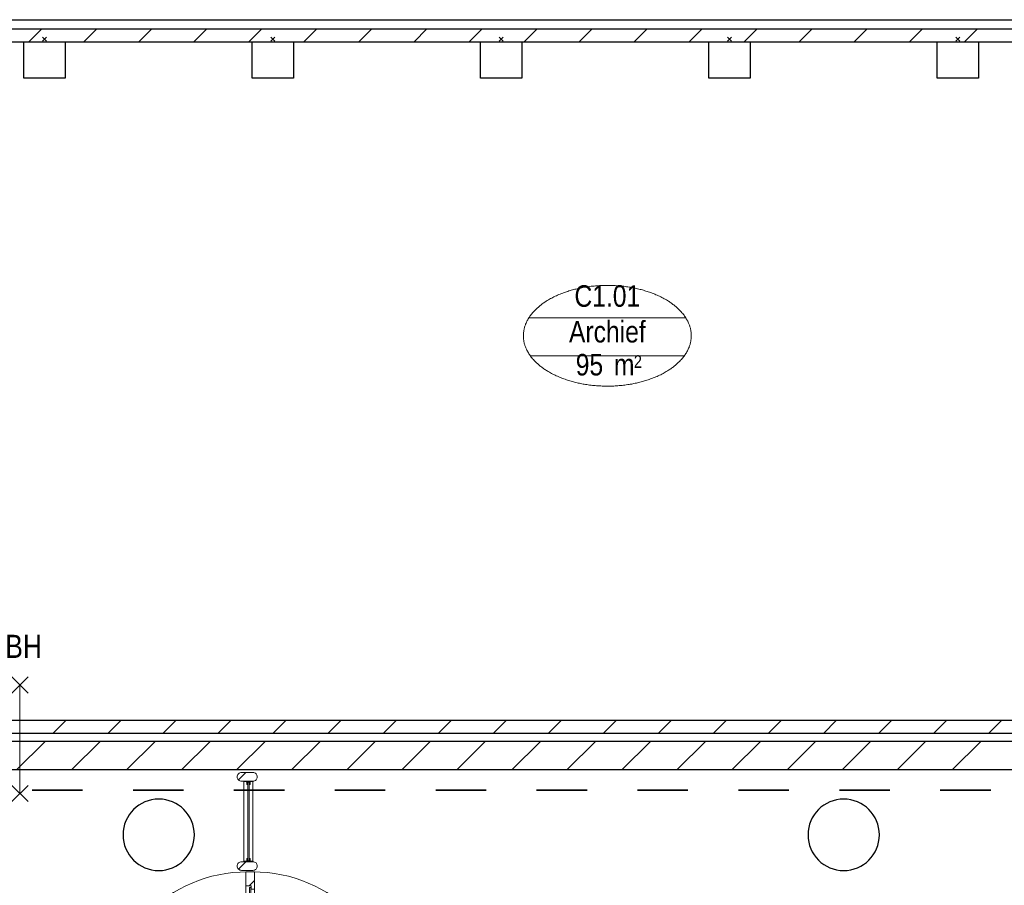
# Model space of a CAD drawing. Header units: millimetres. Extents: x 293454 to 524618, y 211738 to 307297.
# Tile 117 of 152: x 459136 to 466726, y 256955 to 263624. Entities that reach past the tile are written whole.
import ezdxf
from ezdxf.enums import TextEntityAlignment as Align

# ---------------------------------------------------------------- set-up
doc = ezdxf.new("R2010")
doc.units = ezdxf.units.MM
doc.header["$LTSCALE"] = 400
doc.header["$PDMODE"] = 3
doc.header["$PDSIZE"] = 15
doc.linetypes.add('STYLE_22', pattern=[1.944444, 0.972222, -0.972222])
for name, color, linetype, lineweight in [('BA-Brandveiligheid', 7, 'Continuous', 15), ('Fragmentaanduiding', 1, 'STYLE_22', 35), ('mat-baksteen', 5, 'Continuous', 25), ('mat-beton (ihwg)', 5, 'Continuous', 25), ('mat-glas-hor', 5, 'Continuous', 15), ('mat-kalkzandsteen', 5, 'Continuous', 25), ('mat-naaldhout', 140, 'Continuous', 15), ('None', 7, 'Continuous', 9), ('Ruimtenummers', 5, 'Continuous', 25), ('Tekst', 140, 'Continuous', 15)]:
    doc.layers.add(name, color=color, linetype=linetype, lineweight=lineweight)
doc.styles.add('Arial Narrow', font='ARIALN.TTF', dxfattribs={"height": 222.25})

# ---------------------------------------------------------------- blocks, each defined once
blk = doc.blocks.new('*X762')
at = {"layer": 'None', "lineweight": 5}
blk.add_line((-922.4, 1906), (-880.4, 1948), dxfattribs=at)
blk = doc.blocks.new('*U763')
at = {"layer": 'mat-glas-hor', "color": 140, "lineweight": 15}
blk.add_lwpolyline([(-919.9, 694.2), (-919.9, 1894.3), (-907.9, 1894.3), (-907.9, 694.2)], close=True, dxfattribs=at)
at = {"layer": 'mat-naaldhout', "color": 140, "linetype": 'Continuous', "lineweight": 15}
for points in [[(-905.4, 1906), (-905.4, 1881), (-880.4, 1881), (-880.4, 2015), (-947.4, 2015), (-947.4, 1906)], [(-905.4, 688.9), (-905.4, 713.9), (-880.4, 713.9), (-880.4, 579.9), (-947.4, 579.9), (-947.4, 688.9)]]:
    blk.add_lwpolyline(points, close=True, dxfattribs=at)
at = {"layer": 'None', "color": 43, "linetype": 'Continuous', "lineweight": 9}
for p, q in [((-2033.9, 915), (-933.9, 915)), ((206.1, 915), (-893.9, 915))]:
    blk.add_line(p, q, dxfattribs=at)
at = {"layer": 'None', "color": 8, "lineweight": 5}
blk.add_lwpolyline([(-880.4, 2015), (-947.4, 2015), (-947.4, 688.9), (-880.4, 688.9)], close=True, dxfattribs=at)
at = {"layer": 'None', "color": 43, "linetype": 'Continuous', "lineweight": 9}
for centre, radius, start, end in [((-933.9, 915), 1100, 90, 180), ((-893.9, 915), 1100, 0, 90), ((-933.9, 915), 335.4, 180, 270), ((-893.9, 915), 335.4, 270, 0)]:
    blk.add_arc(centre, radius, start, end, dxfattribs=at)
at = {"layer": 'mat-naaldhout', "color": 140}
blk.add_blockref('*X762', (0, 0), dxfattribs=at)
blk = doc.blocks.new('*X148')
at = {"layer": 'None', "lineweight": 5}
blk.add_line((-23.7, -23.7), (33.5, 33.5), dxfattribs=at)
blk = doc.blocks.new('houten stijl 67 x 114')
at = {"layer": 'mat-naaldhout', "color": 140, "linetype": 'Continuous', "lineweight": 15, "flags": 128}
blk.add_lwpolyline([(33.5, 0), (33.5, 0, -0.414214), (0, -33.5), (0, -33.5, -0.414214), (-33.5, 0), (-33.5, 88), (-33.5, 88, -0.414214), (0, 121.5), (0, 121.5, -0.414214), (33.5, 88)], format="xyb", close=True, dxfattribs=at)
at = {"layer": 'mat-naaldhout', "color": 140}
blk.add_blockref('*X148', (0, 0), dxfattribs=at)
blk = doc.blocks.new('binnenpui 880 h.o.h.')
at = {"layer": 'mat-glas-hor', "color": 8, "lineweight": 5}
blk.add_lwpolyline([(18, -33.5), (88, -33.5), (88, -846.5), (18, -846.5)], close=True, dxfattribs=at)
at = {"layer": 'mat-glas-hor', "color": 140, "lineweight": 15}
blk.add_lwpolyline([(48, -40), (58, -40), (58, -840), (48, -840)], close=True, dxfattribs=at)
at = {"layer": 'mat-naaldhout', "color": 140, "linetype": 'Continuous', "lineweight": 15, "flags": 128}
for points in [[(42.7, -33.5), (17.7, -33.5), (17.7, -34.5, 0.414214), (19.7, -36.5), (36.2, -36.5, -0.414214), (39.7, -40), (39.7, -56.5, 0.414214), (41.7, -58.5), (42.7, -58.5)], [(63.3, -33.5), (88.3, -33.5), (88.3, -34.5, -0.414214), (86.3, -36.5), (69.8, -36.5, 0.414214), (66.3, -40), (66.3, -56.5, -0.414214), (64.3, -58.5), (63.3, -58.5)], [(42.7, -846.5), (17.7, -846.5), (17.7, -845.5, -0.414214), (19.7, -843.5), (36.2, -843.5, 0.414214), (39.7, -840), (39.7, -823.5, -0.414214), (41.7, -821.5), (42.7, -821.5)], [(63.3, -846.5), (88.3, -846.5), (88.3, -845.5, 0.414214), (86.3, -843.5), (69.8, -843.5, -0.414214), (66.3, -840), (66.3, -823.5, 0.414214), (64.3, -821.5), (63.3, -821.5)]]:
    blk.add_lwpolyline(points, format="xyb", close=True, dxfattribs=at)
at = {"layer": 'None', "color": 7, "rotation": 270}
for p in [(0, 0), (0, -880)]:
    blk.add_blockref('houten stijl 67 x 114', p, dxfattribs=at)
blk = doc.blocks.new('*U764')
at = {"layer": 'mat-glas-hor', "color": 8, "lineweight": 5}
blk.add_lwpolyline([(-962.4, 2093.1), (-892.4, 2093.1), (-892.4, 2713), (-962.4, 2713)], close=True, dxfattribs=at)
at = {"layer": 'mat-glas-hor', "color": 140, "lineweight": 15}
blk.add_lwpolyline([(-932.4, 2099.6), (-922.4, 2099.6), (-922.4, 2706.5), (-932.4, 2706.5)], close=True, dxfattribs=at)
at = {"layer": 'mat-naaldhout', "color": 140, "linetype": 'Continuous', "lineweight": 15, "flags": 128}
for points in [[(-937.7, 2713), (-962.7, 2713), (-962.7, 2712, 0.414214), (-960.7, 2710), (-944.2, 2710, -0.414214), (-940.7, 2706.5), (-940.7, 2690, 0.414214), (-938.7, 2688), (-937.7, 2688)], [(-917.2, 2713), (-892.2, 2713), (-892.2, 2712, -0.414214), (-894.2, 2710), (-910.7, 2710, 0.414214), (-914.2, 2706.5), (-914.2, 2690, -0.414214), (-916.2, 2688), (-917.2, 2688)], [(-937.7, 2093.1), (-962.7, 2093.1), (-962.7, 2094.1, -0.414214), (-960.7, 2096.1), (-944.2, 2096.1, 0.414214), (-940.7, 2099.6), (-940.7, 2116.1, -0.414214), (-938.7, 2118.1), (-937.7, 2118.1)], [(-917.2, 2093.1), (-892.2, 2093.1), (-892.2, 2094.1, 0.414214), (-894.2, 2096.1), (-910.7, 2096.1, -0.414214), (-914.2, 2099.6), (-914.2, 2116.1, 0.414214), (-916.2, 2118.1), (-917.2, 2118.1)]]:
    blk.add_lwpolyline(points, format="xyb", close=True, dxfattribs=at)
at = {"layer": 'None', "color": 7, "xscale": -1, "rotation": 270}
for p in [(-980.4, 2746.5), (-980.4, 2059.6)]:
    blk.add_blockref('houten stijl 67 x 114', p, dxfattribs=at)
blk = doc.blocks.new('*U765')
at = {"layer": 'mat-glas-hor', "color": 8, "lineweight": 5}
blk.add_lwpolyline([(-962.4, -4653), (-892.4, -4653), (-892.4, -3893.5), (-962.4, -3893.5)], close=True, dxfattribs=at)
at = {"layer": 'mat-glas-hor', "color": 140, "lineweight": 15}
blk.add_lwpolyline([(-932.4, -4646.5), (-922.4, -4646.5), (-922.4, -3900), (-932.4, -3900)], close=True, dxfattribs=at)
at = {"layer": 'mat-naaldhout', "color": 140, "linetype": 'Continuous', "lineweight": 15, "flags": 128}
for points in [[(-937.7, -3893.5), (-962.7, -3893.5), (-962.7, -3894.5, 0.414214), (-960.7, -3896.5), (-944.2, -3896.5, -0.414214), (-940.7, -3900), (-940.7, -3916.5, 0.414214), (-938.7, -3918.5), (-937.7, -3918.5)], [(-917.2, -3893.5), (-892.2, -3893.5), (-892.2, -3894.5, -0.414214), (-894.2, -3896.5), (-910.7, -3896.5, 0.414214), (-914.2, -3900), (-914.2, -3916.5, -0.414214), (-916.2, -3918.5), (-917.2, -3918.5)], [(-937.7, -4653), (-962.7, -4653), (-962.7, -4652, -0.414214), (-960.7, -4650), (-944.2, -4650, 0.414214), (-940.7, -4646.5), (-940.7, -4630, -0.414214), (-938.7, -4628), (-937.7, -4628)], [(-917.2, -4653), (-892.2, -4653), (-892.2, -4652, 0.414214), (-894.2, -4650), (-910.7, -4650, -0.414214), (-914.2, -4646.5), (-914.2, -4630, 0.414214), (-916.2, -4628), (-917.2, -4628)]]:
    blk.add_lwpolyline(points, format="xyb", close=True, dxfattribs=at)
at = {"layer": 'None', "color": 7, "xscale": -1, "rotation": 270}
for p in [(-980.4, -3860), (-980.4, -4686.5)]:
    blk.add_blockref('houten stijl 67 x 114', p, dxfattribs=at)
blk = doc.blocks.new('*U766')
at = {"layer": 'None', "color": 7}
for name in ['*U764', '*U763', '*U765']:
    blk.add_blockref(name, (0, 0), dxfattribs=at)
at = {"layer": 'None', "color": 7, "xscale": -1, "rotation": 180}
for p in [(-980.4, -340), (-980.4, -1220), (-980.4, -2100), (-980.4, -2980), (-980.4, -3860)]:
    blk.add_blockref('binnenpui 880 h.o.h.', p, dxfattribs=at)
blk = doc.blocks.new('Kolom O 550')
at = {"layer": 'mat-beton (ihwg)', "lineweight": 25}
blk.add_circle((0, 0), 275, dxfattribs=at)
blk = doc.blocks.new('*X914')
at = {"layer": 'None', "lineweight": 9}
for p, q in [((-2620.9, 8410), (-2520.9, 8510)), ((-2196.6, 8410), (-2096.6, 8510)), ((-1772.3, 8410), (-1672.3, 8510)), ((-1348.1, 8410), (-1248.1, 8510)), ((-923.8, 8410), (-823.8, 8510)), ((-499.5, 8410), (-399.5, 8510)), ((-75.3, 8410), (24.7, 8510)), ((349, 8410), (449, 8510)), ((773.2, 8410), (873.2, 8510)), ((1197.5, 8410), (1297.5, 8510)), ((1621.8, 8410), (1721.8, 8510)), ((2046, 8410), (2146, 8510)), ((2470.3, 8410), (2570.3, 8510)), ((2894.6, 8410), (2994.6, 8510)), ((3318.8, 8410), (3418.8, 8510)), ((3743.1, 8410), (3843.1, 8510)), ((4167.4, 8410), (4267.4, 8510)), ((4591.6, 8410), (4691.6, 8510))]:
    blk.add_line(p, q, dxfattribs=at)
blk = doc.blocks.new('*X917')
at = {"layer": 'None', "lineweight": 9}
for p, q in [((-2715.4, 2800), (-2495.4, 3020)), ((-2291.2, 2800), (-2071.2, 3020)), ((-1866.9, 2800), (-1646.9, 3020)), ((-1442.6, 2800), (-1222.6, 3020)), ((-1018.4, 2800), (-798.4, 3020)), ((-594.1, 2800), (-374.1, 3020)), ((-169.8, 2800), (50.2, 3020)), ((254.4, 2800), (474.4, 3020)), ((678.7, 2800), (898.7, 3020)), ((1102.9, 2800), (1322.9, 3020)), ((1527.2, 2800), (1747.2, 3020)), ((1951.5, 2800), (2171.5, 3020)), ((2375.7, 2800), (2595.7, 3020)), ((2800, 2800), (3020, 3020)), ((3224.3, 2800), (3444.3, 3020)), ((3648.5, 2800), (3868.5, 3020)), ((4072.8, 2800), (4292.8, 3020)), ((4497.1, 2800), (4717.1, 3020))]:
    blk.add_line(p, q, dxfattribs=at)
blk = doc.blocks.new('*X918')
at = {"layer": 'None', "lineweight": 9}
for p, q in [((-2435.4, 3080), (-2335.4, 3180)), ((-2011.2, 3080), (-1911.2, 3180)), ((-1586.9, 3080), (-1486.9, 3180)), ((-1162.6, 3080), (-1062.6, 3180)), ((-738.4, 3080), (-638.4, 3180)), ((-314.1, 3080), (-214.1, 3180)), ((110.2, 3080), (210.2, 3180)), ((534.4, 3080), (634.4, 3180)), ((958.7, 3080), (1058.7, 3180)), ((1382.9, 3080), (1482.9, 3180)), ((1807.2, 3080), (1907.2, 3180)), ((2231.5, 3080), (2331.5, 3180)), ((2655.7, 3080), (2755.7, 3180)), ((3080, 3080), (3180, 3180)), ((3504.3, 3080), (3604.3, 3180)), ((3928.5, 3080), (4028.5, 3180)), ((4352.8, 3080), (4452.8, 3180)), ((4777.1, 3080), (4877.1, 3180))]:
    blk.add_line(p, q, dxfattribs=at)
blk = doc.blocks.new('0BH  Y')
at = {"layer": 'BA-Brandveiligheid', "color": 7, "linetype": 'Continuous', "lineweight": 15}
for p, q in [((-61.7, 480.2), (61.7, 356.7)), ((61.7, 480.2), (-61.7, 356.7)), ((0, -418.5), (0, 418.5)), ((-61.7, -480.2), (61.7, -356.7)), ((61.7, -480.2), (-61.7, -356.7))]:
    blk.add_line(p, q, dxfattribs=at)
at = {"layer": 'BA-Brandveiligheid', "color": 43, "insert": (-113.4, 805), "char_height": 177.8, "attachment_point": 1, "style": 'Arial Narrow'}
blk.add_mtext('BH', dxfattribs=at)
blk = doc.blocks.new('Kolom 280x320')
at = {"layer": 'mat-beton (ihwg)', "lineweight": 25}
blk.add_lwpolyline([(-300, 160), (-20, 160), (-20, -160), (-300, -160)], close=True, dxfattribs=at)
at = {"layer": 'None', "color": 92, "linetype": 'Continuous', "lineweight": 5}
blk.add_point((0, 0), dxfattribs=at)
blk = doc.blocks.new('Ruimtenummer UV 50')
at = {"layer": 'Ruimtenummers', "color": 8, "lineweight": 5}
for p, q in [((602.2, 156.5), (-602.3, 156.5)), ((594.7, -137.5), (-594.8, -137.5))]:
    blk.add_line(p, q, dxfattribs=at)
blk.add_open_spline([(-323.4, 353.8), (-173.3, 405.8), (173.3, 405.8), (323.4, 353.8), (473.5, 301.8), (560.1, 211.8), (646.8, 121.7), (646.8, 17.7), (646.8, -86.3), (560.1, -176.3), (473.5, -266.4), (323.4, -318.4), (173.3, -370.4), (-173.3, -370.4), (-323.4, -318.4), (-473.5, -266.4), (-560.2, -176.3), (-646.8, -86.3), (-646.8, 17.7), (-646.8, 121.7), (-560.2, 211.8), (-473.5, 301.8), (-323.4, 353.8)], degree=2, knots=[0, 0, 0, 0.09962, 0.19924, 0.19924, 0.283607, 0.283607, 0.349619, 0.349619, 0.415638, 0.415638, 0.5, 0.5, 0.59962, 0.69924, 0.69924, 0.783607, 0.783607, 0.849619, 0.849619, 0.915638, 0.915638, 1, 1, 1], dxfattribs=at)
at = {"layer": 'Ruimtenummers', "attachment_point": 2, "style": 'Arial Narrow'}
for s, insert, char_height in [(' 2', (220.1, -132.8), 96.8), (' m', (103.6, -122.2), 165.95)]:
    blk.add_mtext(s, dxfattribs=dict(at, insert=insert, char_height=char_height))
at = {"layer": 'Ruimtenummers', "style": 'Arial Narrow'}
for tag, p in [('Nummer', (0, 406.9)), ('Naam', (0, 131.7)), ('Oppervlak', (-137.9, -122.2))]:
    blk.add_attdef(tag, text='', height=165.9, dxfattribs=at).set_placement(p, align=Align.TOP_CENTER)

msp = doc.modelspace()

# ---------------------------------------------------------------- linework, layer by layer
at = {"layer": 'Fragmentaanduiding', "lineweight": 35}
msp.add_lwpolyline([(452613.84062, 264353.5115), (473621.04915, 264353.5115), (473621.04915, 257687.99387), (452613.84062, 257687.99387)], close=True, dxfattribs=at)
at = {"layer": 'mat-baksteen', "lineweight": 25}
msp.add_line((453447.84062, 263623.5115), (473582.84062, 263623.5115), dxfattribs=at)
at = {"layer": 'mat-kalkzandsteen', "lineweight": 25}
for p, q in [((453507.84062, 263553.5115), (473407.84062, 263553.5115)), ((453610.84062, 263453.5115), (473077.84062, 263453.5115)), ((473177.84062, 258223.5115), (454607.88125, 258223.5115)), ((473237.84062, 258063.5115), (454447.88125, 258063.5115)), ((473177.84062, 258123.5115), (454507.88125, 258123.5115)), ((473457.84062, 257843.5115), (454227.88125, 257843.5115))]:
    msp.add_line(p, q, dxfattribs=at)

# ---------------------------------------------------------------- block references
at = {"layer": 'mat-beton (ihwg)', "color": 7, "rotation": 90}
for p in [(459327.84062, 263473.5115), (461087.84062, 263473.5115), (462847.84062, 263473.5115), (464607.84062, 263473.5115), (466367.84062, 263473.5115)]:
    msp.add_blockref('Kolom 280x320', p, dxfattribs=at)
at = {"layer": 'mat-beton (ihwg)', "color": 7, "xscale": -1, "rotation": 270}
for p in [(460207.84062, 257343.5115), (465487.84062, 257343.5115)]:
    msp.add_blockref('Kolom O 550', p, dxfattribs=at)
at = {"layer": 'mat-kalkzandsteen'}
for name in ['*X914', '*X918', '*X917']:
    msp.add_blockref(name, (461826.78125, 255043.5115), dxfattribs=at)
at = {"layer": 'None', "color": 7}
msp.add_blockref('*U766', (461826.78125, 255043.5115), dxfattribs=at)
at = {"layer": 'Ruimtenummers'}
msp.add_blockref('Ruimtenummer UV 50', (463665.99989, 261170.83073), dxfattribs=at).add_auto_attribs({'Nummer': 'C1.01', 'Naam': 'Archief', 'Oppervlak': '95'})
at = {"layer": 'Tekst', "color": 7}
msp.add_blockref('0BH  Y', (459138.58125, 258079.48416), dxfattribs=at)

doc.saveas('drawing.dxf')
